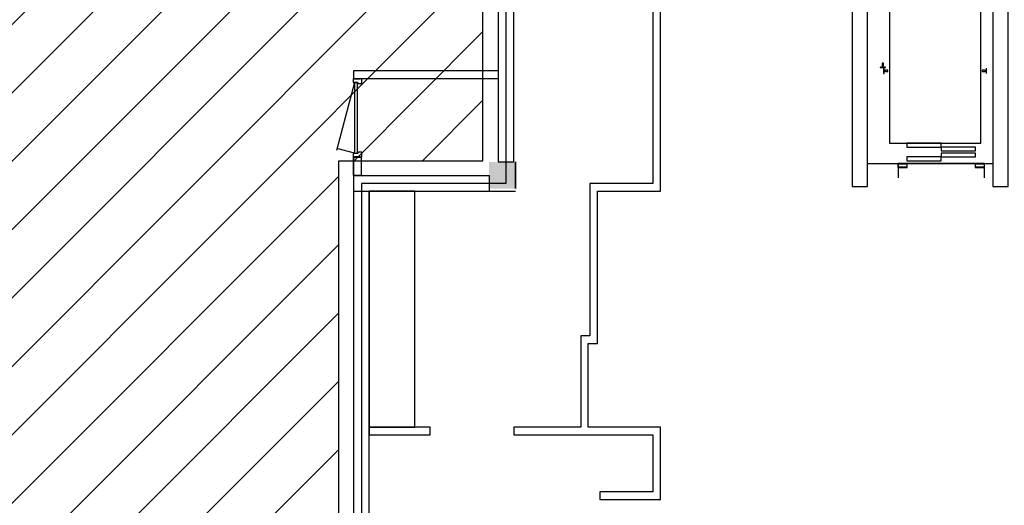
# Model space of a CAD drawing. Header units: millimetres. Extents: x -493 to 64137, y -19218 to 1504.
# Tile 7 of 13: x 29204 to 42150, y -12235 to -5857. Entities that reach past the tile are written whole.
import ezdxf

# ---------------------------------------------------------------- set-up
doc = ezdxf.new("R2010")
doc.units = ezdxf.units.MM
doc.header["$LTSCALE"] = 100
doc.layers.get('Defpoints').update_dxf_attribs({"color": 6})
for name, color, linetype in [('AA28----_KONSTRUKTIE', 9, 'Continuous'), ('AL22----_BINNENWAND', 2, 'Continuous'), ('AL28----_KONSTRUKTIE', 3, 'Continuous'), ('AL32----_BINNENKOZIJNEN', 1, 'Continuous'), ('AL66----_TRANSPORT_Lift', 7, 'Continuous'), ('AL74----_KEUKEN', 7, 'Continuous'), ('F-IA----_OBJECTDEF', 8, 'Continuous')]:
    doc.layers.add(name, color=color, linetype=linetype)

# ---------------------------------------------------------------- blocks, each defined once
blk = doc.blocks.new('KONE_MonoSpace_500_2014-01-27 - KONE_MonoSpace_500_2014-01-27-457867-00_begane grond_WBP')
at = {"layer": 'AL66----_TRANSPORT_Lift'}
for p, q in [((-825, 1250), (825, 1250)), ((-825, -1250), (-825, 1250)), ((-825, -1250), (-825, 1250)), ((-825, 1250), (825, 1250)), ((825, 1250), (825, -1250)), ((825, 1250), (825, -1250)), ((-587, 830), (-657, 830)), ((-657, 830), (-657, 826)), ((-655, 823), (-628, 820)), ((-627, 807), (-630, 805)), ((-630, 805), (-630, 772)), ((-627, 818), (-627, 807)), ((-617, 807), (-617, 818)), ((-614, 805), (-617, 807)), ((-616, 820), (-589, 823)), ((-614, 772), (-614, 805)), ((-587, 826), (-587, 830)), ((-630, 772), (-614, 772)), ((-657, 18), (-657, 14)), ((-657, 14), (-587, 14)), ((-628, 24), (-655, 21)), ((-630, 72), (-630, 39)), ((-614, 72), (-630, 72)), ((-630, 39), (-627, 37)), ((-627, 37), (-627, 26)), ((-617, 37), (-614, 39)), ((-617, 26), (-617, 37)), ((-589, 21), (-616, 24)), ((-614, 39), (-614, 72)), ((-609, 5), (-613, 5)), ((-613, 5), (-613, -65)), ((-603, -24), (-606, 3)), ((-587, 14), (-587, 18)), ((736, 3), (733, -24)), ((743, 5), (739, 5)), ((743, -65), (743, 5)), ((-613, -65), (-609, -65)), ((-606, -63), (-603, -36)), ((-590, -25), (-601, -25)), ((-601, -35), (-590, -35)), ((-588, -22), (-590, -25)), ((-590, -35), (-588, -38)), ((-555, -22), (-588, -22)), ((-588, -38), (-555, -38)), ((-555, -38), (-555, -22)), ((718, -22), (685, -22)), ((685, -22), (685, -38)), ((685, -38), (718, -38)), ((720, -25), (718, -22)), ((718, -38), (720, -35)), ((731, -25), (720, -25)), ((720, -35), (731, -35)), ((733, -36), (736, -63)), ((739, -65), (743, -65)), ((825, -1250), (-825, -1250)), ((825, -1250), (-825, -1250))]:
    blk.add_line(p, q, dxfattribs=at)
at = {"layer": 'AL66----_TRANSPORT_Lift', "lineweight": 25}
for p, q in [((665, 1120), (-535, 1120)), ((-535, 1120), (-535, -980)), ((665, -980), (665, 1120)), ((-587, 830), (-657, 830)), ((-657, 830), (-657, 826)), ((-655, 823), (-628, 820)), ((-627, 807), (-630, 805)), ((-630, 805), (-630, 772)), ((-627, 818), (-627, 807)), ((-617, 807), (-617, 818)), ((-614, 805), (-617, 807)), ((-616, 820), (-589, 823)), ((-614, 772), (-614, 805)), ((-587, 826), (-587, 830)), ((-630, 772), (-614, 772)), ((-657, 18), (-657, 14)), ((-657, 14), (-587, 14)), ((-628, 24), (-655, 21)), ((-630, 72), (-630, 39)), ((-614, 72), (-630, 72)), ((-630, 39), (-627, 37)), ((-627, 37), (-627, 26)), ((-617, 37), (-614, 39)), ((-617, 26), (-617, 37)), ((-589, 21), (-616, 24)), ((-614, 39), (-614, 72)), ((-609, 5), (-613, 5)), ((-613, 5), (-613, -65)), ((-603, -24), (-606, 3)), ((-587, 14), (-587, 18)), ((736, 3), (733, -24)), ((743, 5), (739, 5)), ((743, -65), (743, 5)), ((-613, -65), (-609, -65)), ((-606, -63), (-603, -36)), ((-590, -25), (-601, -25)), ((-601, -35), (-590, -35)), ((-588, -22), (-590, -25)), ((-590, -35), (-588, -38)), ((-555, -22), (-588, -22)), ((-588, -38), (-555, -38)), ((-555, -38), (-555, -22)), ((718, -22), (685, -22)), ((685, -22), (685, -38)), ((685, -38), (718, -38)), ((720, -25), (718, -22)), ((718, -38), (720, -35)), ((731, -25), (720, -25)), ((720, -35), (731, -35)), ((733, -36), (736, -63)), ((739, -65), (743, -65)), ((-535, -980), (665, -980)), ((-305, -980), (-305, -1030)), ((145, -980), (-305, -980)), ((-305, -1030), (145, -1030)), ((145, -1030), (145, -980)), ((145, -1030), (145, -1080)), ((595, -1030), (145, -1030)), ((595, -1080), (595, -1030)), ((-305, -1160), (-305, -1210)), ((145, -1160), (-305, -1160)), ((145, -1080), (595, -1080)), ((595, -1110), (145, -1110)), ((145, -1110), (145, -1160)), ((145, -1160), (595, -1160)), ((145, -1210), (145, -1160)), ((595, -1160), (595, -1110)), ((-423, -1248), (-423, -1298)), ((-303, -1248), (-423, -1248)), ((-421, -1248), (-421, -1435)), ((713, -1248), (-421, -1248)), ((-421, -1296), (-421, -1250)), ((-421, -1250), (-305, -1250)), ((-305, -1210), (145, -1210)), ((-305, -1250), (-305, -1296)), ((-303, -1298), (-303, -1248)), ((713, -1248), (593, -1248)), ((593, -1248), (593, -1298)), ((595, -1250), (711, -1250)), ((595, -1296), (595, -1250)), ((711, -1250), (711, -1296)), ((713, -1435), (713, -1248)), ((713, -1298), (713, -1248)), ((-423, -1298), (-303, -1298)), ((-305, -1296), (-421, -1296)), ((593, -1298), (713, -1298)), ((711, -1296), (595, -1296))]:
    blk.add_line(p, q, dxfattribs=at)
at = {"layer": 'AL66----_TRANSPORT_Lift'}
for centre, radius, start, end in [((-654, 826), 3.19, 187.8142, 250.1858), ((-629, 818), 2.02, 0, 60), ((-615, 818), 2.02, 120, 180), ((-590, 826), 3.19, 289.8142, 352.1858), ((-654, 18), 3.19, 109.8142, 172.1858), ((-629, 26), 2.02, 300, 0), ((-615, 26), 2.02, 180, 240), ((-609, 2), 3.19, 19.8142, 82.1858), ((-590, 18), 3.19, 7.8142, 70.1858), ((739, 2), 3.19, 97.8142, 160.1858), ((-609, -62), 3.19, 277.8142, 340.1858), ((-601, -23), 2.02, 210, 270), ((-601, -37), 2.02, 90, 150), ((731, -23), 2.02, 270, 330), ((731, -37), 2.02, 30, 90), ((739, -62), 3.19, 199.8142, 262.1858)]:
    blk.add_arc(centre, radius, start, end, dxfattribs=at)
at = {"layer": 'AL66----_TRANSPORT_Lift', "lineweight": 25}
for centre, radius, start, end in [((-654, 826), 3.19, 187.8142, 250.1858), ((-629, 818), 2.02, 0, 60), ((-615, 818), 2.02, 120, 180), ((-590, 826), 3.19, 289.8142, 352.1858), ((-654, 18), 3.19, 109.8142, 172.1858), ((-629, 26), 2.02, 300, 0), ((-615, 26), 2.02, 180, 240), ((-609, 2), 3.19, 19.8142, 82.1858), ((-590, 18), 3.19, 7.8142, 70.1858), ((739, 2), 3.19, 97.8142, 160.1858), ((-609, -62), 3.19, 277.8142, 340.1858), ((-601, -23), 2.02, 210, 270), ((-601, -37), 2.02, 90, 150), ((731, -23), 2.02, 270, 330), ((731, -37), 2.02, 30, 90), ((739, -62), 3.19, 199.8142, 262.1858)]:
    blk.add_arc(centre, radius, start, end, dxfattribs=at)
blk = doc.blocks.new('32_HR_kozijn h07 - 930x2315-2069519-00_begane grond_WBP')
at = {"layer": 'AL32----_BINNENKOZIJNEN', "lineweight": 25}
for p, q in [((-450, 57), (-517, 57)), ((-517, 37), (-508, 37)), ((-508, 37), (-508, -37)), ((-467, -57), (-467, 7)), ((-467, 7), (-450, 7)), ((465, 2), (-465, 2)), ((-465, 2), (-465, -38)), ((-450, 7), (-450, 57)), ((517, 57), (450, 57)), ((450, 57), (450, 7)), ((450, 7), (467, 7)), ((465, -38), (465, 2)), ((467, 7), (467, -57)), ((508, -37), (508, 37)), ((508, 37), (517, 37)), ((517, 50), (517, 57)), ((-508, -37), (-517, -37)), ((-517, -50), (-517, -57)), ((-517, -57), (-467, -57)), ((-465, -38), (465, -38)), ((467, -57), (517, -57)), ((517, -37), (508, -37)), ((517, -57), (517, -50))]:
    blk.add_line(p, q, dxfattribs=at)
at = {"layer": 'AL32----_BINNENKOZIJNEN'}
for p, q in [((-465, -38), (427, -277)), ((465, -38), (403, -270))]:
    blk.add_line(p, q, dxfattribs=at)

msp = doc.modelspace()

# ---------------------------------------------------------------- hatches: boundary and pattern name
at = {"layer": 'AA28----_KONSTRUKTIE', "lineweight": 5}
msp.add_hatch(color=256, dxfattribs=at).paths.add_polyline_path([(35725, -8075), (35725, -7725), (35375, -7725), (35375, -8075)], flags=0)
at = {"layer": 'F-IA----_OBJECTDEF'}
h = msp.add_hatch(dxfattribs=at)
h.set_pattern_fill('LINE', color=256, scale=200, angle=45)
h.paths.add_polyline_path([(400, -18200), (33398, -18200), (33398, -7709), (35295, -7709), (35295, -400), (400, -400)])

# ---------------------------------------------------------------- linework, layer by layer
at = {"layer": 'AL22----_BINNENWAND'}
for p, q in [((35495, -200), (35495, -7725)), ((35700, -7725), (35700, -200)), ((35495, -6530), (33595, -6530)), ((33595, -6530), (33595, -6630)), ((33595, -6630), (35495, -6630)), ((33595, -7664), (33595, -18400)), ((35495, -7725), (35700, -7725)), ((33595, -7905), (35375, -7905)), ((35375, -7905), (35375, -8110)), ((33595, -8110), (35725, -8110)), ((33800, -18400), (33800, -8110))]:
    msp.add_line(p, q, dxfattribs=at)
for points in [[(45900, -8050), (46100, -8050), (46100, -4090), (42000, -4090), (42000, -5050), (40150, -5050), (40150, -8050), (40350, -8050), (40350, -5250), (42000, -5250), (42000, -8050), (42200, -8050), (42200, -4290), (45900, -4290)], [(37530, -5620), (37530, -8010), (36700, -8010), (36700, -10010), (36580, -10010), (36580, -11210), (35700, -11210), (35700, -11310), (37530, -11310), (37530, -12060), (36830, -12060), (36830, -12160), (37630, -12160), (37630, -11210), (36680, -11210), (36680, -10110), (36800, -10110), (36800, -8110), (37630, -8110), (37630, -5620)], [(33595, -7905), (33595, -7664), (33695, -7664), (33695, -7905)], [(33800, -11310), (34600, -11310), (34600, -11210), (33800, -11210)]]:
    msp.add_lwpolyline(points, close=True, dxfattribs=at)
at = {"layer": 'AL28----_KONSTRUKTIE', "lineweight": 35}
msp.add_line((35725, -8075), (35725, -7725), dxfattribs=at)
at = {"layer": 'AL74----_KEUKEN'}
msp.add_lwpolyline([(33800, -8110), (33800, -11210), (34400, -11210), (34400, -8110)], close=True, dxfattribs=at)
at = {"layer": 'Defpoints'}
msp.add_lwpolyline([(35598, 1504), (35598, -8009), (33698, -8009), (33698, -19218)], dxfattribs=at)
msp.add_lwpolyline([(400, -18200), (33398, -18200), (33398, -7709), (35295, -7709), (35295, -400), (400, -400)], close=True, dxfattribs=at)

# ---------------------------------------------------------------- block references
at = {"layer": 'AL32----_BINNENKOZIJNEN', "lineweight": 25, "rotation": 269.9999999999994}
msp.add_blockref('32_HR_kozijn h07 - 930x2315-2069519-00_begane grond_WBP', (33645, -7147), dxfattribs=at)
at = {"layer": 'AL66----_TRANSPORT_Lift'}
msp.add_blockref('KONE_MonoSpace_500_2014-01-27 - KONE_MonoSpace_500_2014-01-27-457867-00_begane grond_WBP', (41175, -6500), dxfattribs=at)

doc.saveas('drawing.dxf')
